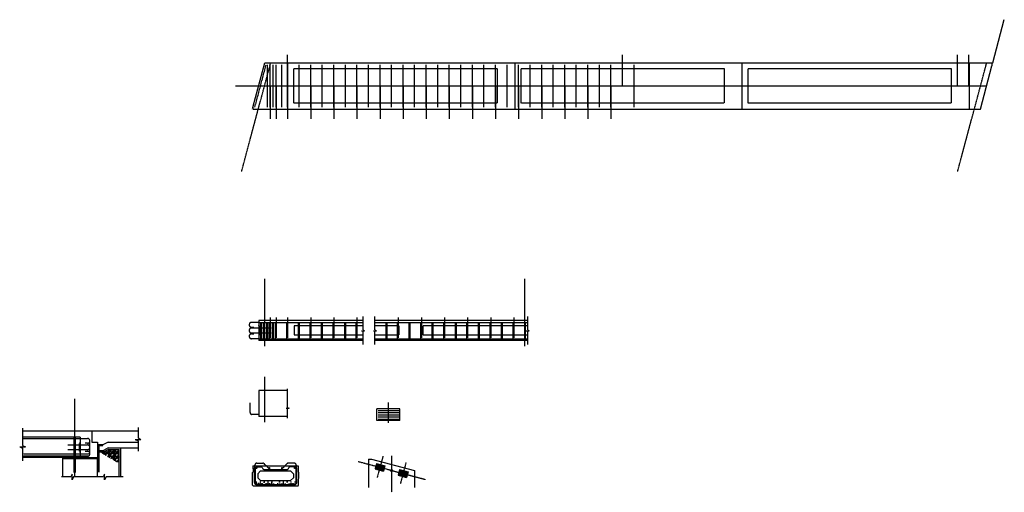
# Model space of a CAD drawing. Header units: inches. Extents: x 10926 to 11949, y 1723 to 2215.
import ezdxf

# ---------------------------------------------------------------- set-up
doc = ezdxf.new("R2010")
doc.units = ezdxf.units.IN
doc.header["$MEASUREMENT"] = 0
for name, pattern in [('bcenterline', [0.5, 0.375, -0.03125, 0.0625, -0.03125]), ('bhiddenpr', [0.1875, 0.125, -0.0625]), ('brebarpr', [1.5625, 1.5, -0.0625]), ('DASHED2', [0.375, 0.25, -0.125])]:
    doc.linetypes.add(name, pattern=pattern)
for name, color, linetype in [('BR_P_Beam_Centerline', 2, 'bcenterline'), ('BR_P_Beam_Hidden', 7, 'bhiddenpr'), ('BR_P_Beam_Object', 7, 'Continuous'), ('BR_P_Beam_Reinforcing', 30, 'brebarpr'), ('BR_P_Brg_Centerline', 2, 'bcenterline'), ('BR_P_Brg_Pad_Object', 4, 'Continuous'), ('BR_P_Dia_Centerline', 2, 'bcenterline'), ('BR_P_Dia_Stl_Det_Hidden', 1, 'bhiddenpr'), ('BR_P_Gen_Approach_Slab', 30, 'Continuous'), ('BR_P_Gen_Joint_Filler', 2, 'Continuous'), ('BR_P_Gen_Porous_Backfill', 3, 'Continuous'), ('BR_P_Gen_Text', 7, 'Continuous'), ('BR_P_Prestress_Object', 3, 'Continuous'), ('BR_P_Slab_Object', 3, 'Continuous'), ('BR_P_Slab_Reinforcing', 30, 'brebarpr'), ('BR_P_Sub_Deep_Hidden', 4, 'bhiddenpr'), ('BR_P_Sub_Object', 1, 'Continuous'), ('XS_P_Subgrade', 4, 'Continuous')]:
    doc.layers.add(name, color=color, linetype=linetype)

msp = doc.modelspace()

# ---------------------------------------------------------------- hatches: boundary and pattern name
at = {"layer": 'BR_P_Beam_Object', "transparency": 33554534}
h = msp.add_hatch(dxfattribs=at)
h.set_pattern_fill('ANSI31', color=256, scale=5, angle=-15)
h.set_pattern_definition([(30, (10991.1441, 1515.8509), (-0.3125, 0.5412659), [])])
h.paths.add_polyline_path([(11297, 1753.5), (11295.5, 1747.8), (11304.2, 1745.4), (11305.7, 1751.2)])
h = msp.add_hatch(dxfattribs=at)
h.set_pattern_fill('ANSI31', color=256, scale=5, angle=-15)
h.set_pattern_definition([(30, (11015.1441, 1509.42015), (-0.3125, 0.5412659), [])])
h.paths.add_polyline_path([(11321, 1747.1), (11319.5, 1741.3), (11328.2, 1739), (11329.7, 1744.8)])
at = {"layer": 'BR_P_Beam_Reinforcing'}
h = msp.add_hatch(color=256, dxfattribs=at)
h.dxf.hatch_style = 1
h.paths.add_polyline_path([(11171.6, 1748.8, 1), (11172.6, 1748.8, 1)])
h = msp.add_hatch(color=256, dxfattribs=at)
h.dxf.hatch_style = 1
h.paths.add_polyline_path([(11184.9, 1748.8, 1), (11185.9, 1748.8, 1)])
h = msp.add_hatch(color=256, dxfattribs=at)
h.dxf.hatch_style = 1
h.paths.add_polyline_path([(11198.3, 1748.8, 1), (11199.3, 1748.8, 1)])
h = msp.add_hatch(color=256, dxfattribs=at)
h.dxf.hatch_style = 1
h.paths.add_polyline_path([(11211.6, 1748.8, 1), (11212.6, 1748.8, 1)])
h = msp.add_hatch(color=256, dxfattribs=at)
h.dxf.hatch_style = 1
h.paths.add_polyline_path([(11175.6, 1732.2, 1), (11176.6, 1732.2, 1)])
h = msp.add_hatch(color=256, dxfattribs=at)
h.dxf.hatch_style = 1
h.paths.add_polyline_path([(11207.6, 1732.2, 1), (11208.6, 1732.2, 1)])
at = {"layer": 'BR_P_Gen_Joint_Filler'}
h = msp.add_hatch(dxfattribs=at)
h.set_pattern_fill('ANSI37', color=256, scale=10, angle=-221.1527)
h.set_pattern_definition([(315, (10983.2186, 2540.5633), (0.8838835, 0.8838835), []), (45, (10983.2186, 2540.5633), (-0.8838835, 0.8838835), [])])
h.paths.add_polyline_path([(10980.2, 1758.8), (10980.2, 1759.8), (10971.2, 1759.8), (10971.2, 1758.8)])
h.paths.add_polyline_path([(11007.2, 1758.8), (11007.2, 1759.8), (10986.2, 1759.8), (10986.2, 1758.8)])
at = {"layer": 'BR_P_Gen_Text', "transparency": 33554534}
h = msp.add_hatch(dxfattribs=at)
h.set_pattern_fill('GRAVEL', color=256, scale=5)
h.set_pattern_definition([(228.01279, (10874.39964, 1339.6417), (-40, -45), [0.67268, -66.59544]), (184.96974, (10873.94964, 1339.14168), (60, 5.00000001), [1.15434, -114.279624]), (132.51045, (10872.79964, 1339.04168), (50.00000001, -55), [0.81394, -80.580163]), (267.27369, (10870.84964, 1337.79168), (4.99999998, 100), [1.05119, -104.06779]), (292.833654, (10870.79964, 1336.74168), (-25.00000001, 60), [1.030775, -102.046866]), (357.27369, (10871.19964, 1335.79168), (-100, 4.99999998), [1.05119, -104.06779]), (37.69424, (10872.24964, 1335.74168), (-64.99999999, -50.00000001), [1.390145, -137.624243]), (72.25533, (10873.34964, 1336.59168), (34.99999998, 110.00000001), [1.31244, -129.931607]), (121.429566, (10873.74964, 1337.84168), (-40.00000001, 64.99999999), [1.05475, -104.420366]), (175.23636, (10873.19964, 1338.7417), (55, -5), [1.20416, -59.003813]), (222.397438, (10871.99964, 1338.84168), (-59.99999999, -55.00000001), [1.55724, -154.166875]), (138.81407, (10875.79964, 1337.7417), (-35, 30), [0.531505, -52.619224]), (171.469234, (10875.39964, 1338.09168), (65, -9.99999999), [1.011185, -100.107557]), (225, (10874.3996, 1338.2417), (1e-09, -5), [0.707105, -6.363963]), (203.19859, (10874.04964, 1338.8417), (25, 10), [0.38079, -37.698076]), (291.8014, (10873.6996, 1338.6917), (-5, 15), [0.538515, -26.38731]), (30.96376, (10873.8996, 1338.1917), (15, 10), [0.874645, -28.280114]), (161.56505, (10874.6496, 1338.6417), (10, -5), [0.632455, -15.178933]), (16.38954, (10870.79964, 1338.69168), (50, 15.00000001), [0.886, -87.714226]), (70.34618, (10871.64964, 1338.9417), (-20, -55), [0.743305, -73.58704]), (293.19859, (10874.64964, 1339.6417), (-10, 25), [0.761575, -37.31729]), (343.61046, (10874.94964, 1338.94168), (-50, 14.99999999), [0.886, -87.714226]), (339.44395, (10870.79964, 1335.5917), (-25, 10), [0.8544, -41.86562]), (294.77514, (10871.59964, 1335.2917), (-25, 55), [0.71589, -70.873215]), (66.80141, (10874.69964, 1334.6417), (10, 25), [0.761575, -37.31729]), (17.354025, (10874.99964, 1335.34168), (-65, -20.00000001), [0.838155, -82.97712]), (69.44395, (10872.24964, 1334.6417), (-10, -25), [0.4272, -42.29282]), (101.30993, (10874.3996, 1334.6417), (-5, 20), [0.25495, -25.24015]), (165.96376, (10874.3496, 1334.8917), (15, -5), [1.030775, -19.584753]), (186.009006, (10873.34964, 1335.14168), (50, 5.00000001), [0.95525, -94.569616]), (303.69007, (10873.8996, 1337.7417), (-5, 10), [0.72111, -17.306646]), (353.157227, (10874.29964, 1337.14168), (85, -9.99999998), [1.25897, -124.637813]), (60.9454, (10875.54964, 1336.9917), (-20, -35), [0.51478, -50.96337]), (90, (10875.7996, 1337.4417), (-5, 5), [0.3, -4.7]), (120.25644, (10873.24964, 1335.2917), (20, -35), [0.69462, -68.7676]), (48.01279, (10872.89964, 1335.8917), (40, 45), [1.34536, -65.92276]), (1e-08, (10873.7996, 1336.8917), (5, 5), [1.3, -3.7]), (325.30485, (10875.09964, 1336.89168), (50, -35), [0.79057, -78.26637]), (254.0546, (10875.74964, 1336.4417), (-5, -20), [0.72801, -35.67254]), (207.645975, (10875.54964, 1335.74168), (-94.99999999, -50.00000002), [1.185325, -117.34737]), (175.42608, (10874.49964, 1335.19168), (-65, 4.99999999), [1.253995, -124.145367])])
h.paths.add_polyline_path([(11029.7, 1767.3), (11018.6, 1767.3), (11013.6, 1764.8), (11010.6, 1764.8), (11029.7, 1753.7)])
at = {"layer": 'BR_P_Prestress_Object'}
h = msp.add_hatch(color=256, dxfattribs=at)
h.dxf.hatch_style = 1
h.paths.add_polyline_path([(11174.1, 1732.7), (11173.6, 1732.7), (11173.6, 1731.7), (11174.1, 1731.7), (11174.6, 1731.7), (11174.6, 1732.7)])
h = msp.add_hatch(color=256, dxfattribs=at)
h.dxf.hatch_style = 1
h.paths.add_polyline_path([(11180.1, 1732.7), (11180.6, 1731.9), (11180.1, 1731.9), (11179.6, 1731.9)])
h = msp.add_hatch(color=256, dxfattribs=at)
h.dxf.hatch_style = 1
h.paths.add_polyline_path([(11183.6, 1732.7), (11183.6, 1731.7), (11184.1, 1731.7), (11184.6, 1731.7), (11184.6, 1732.7), (11184.1, 1732.7)])
h = msp.add_hatch(color=256, dxfattribs=at)
h.dxf.hatch_style = 1
h.paths.add_polyline_path([(11200.1, 1732.7), (11199.6, 1732.7), (11199.6, 1731.7), (11200.1, 1731.7), (11200.6, 1731.7), (11200.6, 1732.7)])
h = msp.add_hatch(color=256, dxfattribs=at)
h.dxf.hatch_style = 1
h.paths.add_polyline_path([(11204.1, 1732.7), (11203.6, 1731.9), (11204.1, 1731.9), (11204.6, 1731.9)])
h = msp.add_hatch(color=256, dxfattribs=at)
h.dxf.hatch_style = 1
h.paths.add_polyline_path([(11209.6, 1732.7), (11209.6, 1731.7), (11210.1, 1731.7), (11210.6, 1731.7), (11210.6, 1732.7), (11210.1, 1732.7)])

# ---------------------------------------------------------------- linework, layer by layer
at = {"layer": 'BR_P_Beam_Centerline'}
for p, q in [((11150.4, 2146.2), (11930.8, 2146.2)), ((10983.2, 1820.8), (10983.2, 1740.7))]:
    msp.add_line(p, q, dxfattribs=at)
at = {"layer": 'BR_P_Beam_Hidden', "linetype": 'DASHED2', "ltscale": 0.125}
for p, q in [((11168, 2122.2), (11168.8, 2125.2)), ((11168.8, 2122.2), (11168, 2122.2))]:
    msp.add_line(p, q, dxfattribs=at)
at = {"layer": 'BR_P_Beam_Hidden'}
for p, q in [((11283, 1896.8), (11211.4, 1896.8)), ((11211.4, 1896.8), (11211.4, 1886.8)), ((11320.2, 1896.8), (11295.4, 1896.8)), ((11320.2, 1896.8), (11320.2, 1886.8)), ((11454.1, 1896.8), (11345.2, 1896.8)), ((11345.2, 1896.8), (11345.2, 1886.8)), ((11283, 1886.8), (11211.4, 1886.8)), ((11320.2, 1886.8), (11295.4, 1886.8)), ((11454.1, 1886.8), (11345.2, 1886.8))]:
    msp.add_line(p, q, dxfattribs=at)
for points in [[(11422.2, 2128.2), (11211.2, 2128.2), (11211.2, 2164.2), (11422.2, 2164.2)], [(11658.2, 2128.2), (11447.2, 2128.2), (11447.2, 2164.2), (11658.2, 2164.2)], [(11894.2, 2128.2), (11683.2, 2128.2), (11683.2, 2164.2), (11894.2, 2164.2)]]:
    msp.add_lwpolyline(points, close=True, dxfattribs=at)
for points in [[(11174.6, 1886.5), (11175.6, 1887.5), (11175.6, 1896), (11174.6, 1897)], [(10989.2, 1765), (10988.2, 1766), (10988.2, 1774.5), (10989.2, 1775.5)]]:
    msp.add_lwpolyline(points, dxfattribs=at)
for points in [[(10930.2, 1763.6), (10997.7, 1763.6, 0.414214), (10999.2, 1765.1), (10999.2, 1775.5)], [(10930.2, 1761.6), (10997.7, 1761.6, 0.414214), (10999.2, 1763.1), (10999.2, 1773.5)]]:
    msp.add_lwpolyline(points, format="xyb", dxfattribs=at)
at = {"layer": 'BR_P_Beam_Object'}
for p, q in [((11937.2, 2170.2), (11949.3, 2215.2)), ((11168.8, 2125.2), (11180.8, 2170.2)), ((11180.8, 2170.2), (11937.2, 2170.2)), ((11936.4, 2170.2), (11936.4, 2167.2)), ((11924.4, 2122.2), (11936.4, 2167.2)), ((11168.8, 2122.2), (11168.8, 2125.2)), ((11168.8, 2122.2), (11924.4, 2122.2)), ((11174.6, 1902.3), (11174.6, 1881.3)), ((11283, 1902.3), (11174.6, 1902.3)), ((11174.6, 1902.3), (11174.6, 1881.3)), ((11454.1, 1902.3), (11295.4, 1902.3)), ((11283, 1881.3), (11174.6, 1881.3)), ((11454.1, 1881.3), (11295.4, 1881.3)), ((11204.6, 1829.5), (11174.6, 1829.5)), ((11174.6, 1829.5), (11174.6, 1802.5)), ((11204.6, 1802.5), (11174.6, 1802.5)), ((11321.3, 1810.2), (11297.3, 1810.2)), ((11297.3, 1798.2), (11297.3, 1810.2)), ((11321.3, 1798.2), (11321.3, 1810.2)), ((11321.3, 1798.2), (11297.3, 1798.2)), ((10989.2, 1780.8), (10929.2, 1780.8)), ((10989.2, 1759.8), (10929.2, 1759.8)), ((11168.5, 1751.2), (11215.7, 1751.2)), ((11168.5, 1751.2), (11168.5, 1748.2)), ((11215.7, 1751.2), (11215.7, 1748.2)), ((11288.6, 1758.1), (11288.6, 1728.5)), ((11288.6, 1758.1), (11291.6, 1758.1)), ((11291.6, 1758.1), (11336.6, 1746.1)), ((11168.9, 1744.9), (11168.1, 1744.2)), ((11168.2, 1730.8), (11168.1, 1744.2)), ((11168.5, 1748.2), (11168.9, 1747.8)), ((11168.9, 1747.8), (11168.9, 1744.9)), ((11173.6, 1742.7), (11176.6, 1745.7)), ((11173.6, 1742.7), (11173.6, 1738.7)), ((11176.6, 1745.7), (11207.6, 1745.7)), ((11210.6, 1742.7), (11207.6, 1745.7)), ((11210.6, 1742.7), (11210.6, 1738.7)), ((11215.7, 1748.2), (11215.4, 1747.8)), ((11215.4, 1747.8), (11215.4, 1744.9)), ((11215.4, 1744.9), (11216.1, 1744.2)), ((11216, 1730.8), (11216.1, 1744.2)), ((11336.6, 1746.1), (11336.6, 1728.5)), ((11168.2, 1730.8), (11168.9, 1730.2)), ((11168.9, 1730.2), (11215.4, 1730.2)), ((11173.6, 1738.7), (11176.6, 1735.7)), ((11176.6, 1735.7), (11207.6, 1735.7)), ((11207.6, 1735.7), (11210.6, 1738.7)), ((11215.4, 1730.2), (11216, 1730.8))]:
    msp.add_line(p, q, dxfattribs=at)
at = {"layer": 'BR_P_Beam_Reinforcing'}
for p, q in [((11204.6, 2146.2), (11204.6, 2178.5)), ((11552.6, 2146.2), (11552.6, 2178.5)), ((11900.6, 2146.2), (11900.6, 2178.5)), ((11912.6, 2146.2), (11912.6, 2178.5)), ((11170.6, 2124.2), (11182.3, 2168.2)), ((11183.6, 2124.2), (11183.6, 2168.2)), ((11186.6, 2124.2), (11186.6, 2168.2)), ((11189.6, 2124.2), (11189.6, 2168.2)), ((11192.6, 2124.2), (11192.6, 2168.2)), ((11198.6, 2124.2), (11198.6, 2168.2)), ((11204.6, 2124.2), (11204.6, 2168.2)), ((11216.6, 2124.2), (11216.6, 2168.2)), ((11228.6, 2124.2), (11228.6, 2168.2)), ((11240.6, 2124.2), (11240.6, 2168.2)), ((11252.6, 2124.2), (11252.6, 2168.2)), ((11264.6, 2124.2), (11264.6, 2168.2)), ((11276.6, 2124.2), (11276.6, 2168.2)), ((11288.6, 2124.2), (11288.6, 2168.2)), ((11300.6, 2124.2), (11300.6, 2168.2)), ((11312.6, 2124.2), (11312.6, 2168.2)), ((11324.6, 2124.2), (11324.6, 2168.2)), ((11336.6, 2124.2), (11336.6, 2168.2)), ((11348.6, 2124.2), (11348.6, 2168.2)), ((11360.6, 2124.2), (11360.6, 2168.2)), ((11372.6, 2124.2), (11372.6, 2168.2)), ((11384.6, 2124.2), (11384.6, 2168.2)), ((11396.6, 2124.2), (11396.6, 2168.2)), ((11396.6, 2124.2), (11396.6, 2168.2)), ((11408.6, 2124.2), (11408.6, 2168.2)), ((11420.6, 2124.2), (11420.6, 2168.2)), ((11432.6, 2124.2), (11432.6, 2168.2)), ((11444.6, 2124.2), (11444.6, 2168.2)), ((11456.6, 2124.2), (11456.6, 2168.2)), ((11468.6, 2124.2), (11468.6, 2168.2)), ((11480.6, 2124.2), (11480.6, 2168.2)), ((11492.6, 2124.2), (11492.6, 2168.2)), ((11504.6, 2124.2), (11504.6, 2168.2)), ((11516.6, 2124.2), (11516.6, 2168.2)), ((11528.6, 2124.2), (11528.6, 2168.2)), ((11540.6, 2124.2), (11540.6, 2168.2)), ((11564.6, 2124.2), (11564.6, 2168.2)), ((11186.6, 2146.2), (11186.6, 2111.9)), ((11192.6, 2146.2), (11192.6, 2111.9)), ((11204.6, 2146.2), (11204.6, 2111.9)), ((11228.6, 2146.2), (11228.6, 2111.9)), ((11252.6, 2146.2), (11252.6, 2111.9)), ((11276.6, 2146.2), (11276.6, 2111.9)), ((11300.6, 2146.2), (11300.6, 2111.9)), ((11324.6, 2146.2), (11324.6, 2111.9)), ((11348.6, 2146.2), (11348.6, 2111.9)), ((11372.6, 2146.2), (11372.6, 2111.9)), ((11396.6, 2146.2), (11396.6, 2111.9)), ((11420.6, 2146.2), (11420.6, 2111.9)), ((11444.6, 2146.2), (11444.6, 2111.9)), ((11468.6, 2146.2), (11468.6, 2111.9)), ((11492.6, 2146.2), (11492.6, 2111.9)), ((11516.6, 2146.2), (11516.6, 2111.9)), ((11540.6, 2146.2), (11540.6, 2111.9)), ((11186.6, 1905.3), (11186.6, 1884.3)), ((11192.6, 1905.3), (11192.6, 1884.3)), ((11204.6, 1905.3), (11204.6, 1884.3)), ((11228.6, 1905.3), (11228.6, 1884.3)), ((11252.6, 1905.3), (11252.6, 1884.3)), ((11276.6, 1905.3), (11276.6, 1884.3)), ((11319.6, 1905.3), (11319.6, 1884.3)), ((11343.6, 1905.3), (11343.6, 1884.3)), ((11367.6, 1905.3), (11367.6, 1884.3)), ((11391.6, 1905.3), (11391.6, 1884.3)), ((11415.6, 1905.3), (11415.6, 1884.3)), ((11439.6, 1905.3), (11439.6, 1884.3)), ((11174.6, 1900.3), (11283, 1900.3)), ((11176.6, 1900.3), (11176.6, 1883.3)), ((11177.6, 1900.3), (11177.6, 1883.3)), ((11179.6, 1900.3), (11179.6, 1883.3)), ((11179.6, 1900.3), (11179.6, 1883.3)), ((11180.6, 1900.3), (11180.6, 1883.3)), ((11182.6, 1900.3), (11182.6, 1883.3)), ((11182.6, 1900.3), (11182.6, 1883.3)), ((11183.6, 1900.3), (11183.6, 1883.3)), ((11185.6, 1900.3), (11185.6, 1883.3)), ((11188.6, 1900.3), (11188.6, 1883.3)), ((11188.6, 1900.3), (11188.6, 1883.3)), ((11189.6, 1900.3), (11189.6, 1883.3)), ((11191.6, 1900.3), (11191.6, 1883.3)), ((11203.6, 1900.3), (11203.6, 1883.3)), ((11215.6, 1900.3), (11215.6, 1883.3)), ((11216.6, 1900.3), (11216.6, 1883.3)), ((11227.6, 1900.3), (11227.6, 1883.3)), ((11239.6, 1900.3), (11239.6, 1883.3)), ((11240.6, 1900.3), (11240.6, 1883.3)), ((11251.6, 1900.3), (11251.6, 1883.3)), ((11263.6, 1900.3), (11263.6, 1883.3)), ((11264.6, 1900.3), (11264.6, 1883.3)), ((11275.6, 1900.3), (11275.6, 1883.3)), ((11295.4, 1900.3), (11454.1, 1900.3)), ((11306.6, 1900.3), (11306.6, 1883.3)), ((11307.6, 1900.3), (11307.6, 1883.3)), ((11318.6, 1900.3), (11318.6, 1883.3)), ((11330.6, 1900.3), (11330.6, 1883.3)), ((11331.6, 1900.3), (11331.6, 1883.3)), ((11342.6, 1900.3), (11342.6, 1883.3)), ((11354.6, 1900.3), (11354.6, 1883.3)), ((11355.6, 1900.3), (11355.6, 1883.3)), ((11366.6, 1900.3), (11366.6, 1883.3)), ((11378.6, 1900.3), (11378.6, 1883.3)), ((11379.6, 1900.3), (11379.6, 1883.3)), ((11390.6, 1900.3), (11390.6, 1883.3)), ((11402.6, 1900.3), (11402.6, 1883.3)), ((11403.6, 1900.3), (11403.6, 1883.3)), ((11414.6, 1900.3), (11414.6, 1883.3)), ((11426.6, 1900.3), (11426.6, 1883.3)), ((11427.6, 1900.3), (11427.6, 1883.3)), ((11438.6, 1900.3), (11438.6, 1883.3)), ((11450.6, 1900.3), (11450.6, 1883.3)), ((11451.6, 1900.3), (11451.6, 1883.3)), ((11174.6, 1883.3), (11283, 1883.3)), ((11295.4, 1883.3), (11454.1, 1883.3)), ((11165.6, 1806.5), (11165.6, 1816.5)), ((11174.6, 1804.5), (11167.6, 1804.5)), ((11170.6, 1734.7), (11170.6, 1751.8)), ((11172.6, 1753.8), (11178.8, 1753.8)), ((11173.1, 1749.9), (11176.8, 1749.9)), ((11185.5, 1747.9), (11180.2, 1753.3)), ((11198.7, 1747.9), (11204, 1753.3)), ((11211.6, 1753.8), (11205.4, 1753.8)), ((11211.1, 1749.9), (11207.4, 1749.9)), ((11213.6, 1751.8), (11213.6, 1734.7)), ((11170.1, 1733.7), (11170.1, 1748.8)), ((11171.1, 1732.2), (11171.1, 1747.9)), ((11178.2, 1749.3), (11179, 1748)), ((11180.4, 1747.3), (11203.8, 1747.3)), ((11186.9, 1747.3), (11197.3, 1747.3)), ((11206, 1749.3), (11205.2, 1748)), ((11213.1, 1747.9), (11213.1, 1732.2)), ((11214.1, 1733.7), (11214.1, 1748.8)), ((11172.1, 1731.7), (11212.1, 1731.7))]:
    msp.add_line(p, q, dxfattribs=at)
at = {"layer": 'BR_P_Beam_Reinforcing', "lineweight": 30}
for p, q in [((11298.6, 1808.7), (11320, 1808.7)), ((11298.6, 1806.4), (11320, 1806.4)), ((11298.6, 1804.2), (11320, 1804.2)), ((11298.6, 1801.9), (11320, 1801.9)), ((11298.6, 1799.7), (11320, 1799.7))]:
    msp.add_line(p, q, dxfattribs=at)
at = {"layer": 'BR_P_Beam_Reinforcing'}
for points in [[(11174.6, 1900.3), (11167.1, 1900.3, 0.414214), (11164.6, 1897.8, 0.414214), (11167.1, 1895.3), (11169.6, 1895.3)], [(11187.6, 1894.3), (11167.1, 1894.3, 0.414214), (11164.6, 1891.8, 0.414214), (11167.1, 1889.3), (11187.6, 1889.3)], [(11174.6, 1883.3), (11167.1, 1883.3, -0.414214), (11164.6, 1885.8, -0.414214), (11167.1, 1888.3), (11169.6, 1888.3)], [(10929.2, 1779.5), (10996.7, 1779.5, -0.414214), (10999.2, 1777, -0.414214), (10996.7, 1774.5), (10994.2, 1774.5)], [(10976.2, 1772.8), (10996.7, 1772.8, -0.414214), (10999.2, 1770.3, -0.414214), (10996.7, 1767.8), (10976.2, 1767.8)], [(10929.2, 1761.1), (10996.7, 1761.1, 0.414214), (10999.2, 1763.6, 0.414214), (10996.7, 1766.1), (10994.2, 1766.1)]]:
    msp.add_lwpolyline(points, format="xyb", dxfattribs=at)
for centre in [(11172.1, 1748.8), (11185.4, 1748.8), (11198.8, 1748.8), (11212.1, 1748.8), (11176.1, 1732.2), (11208.1, 1732.2)]:
    msp.add_circle(centre, 0.5, dxfattribs=at)
for centre, radius, start, end in [((11167.6, 1806.5), 2, 180, 270), ((11172.6, 1751.8), 2, 90, 180), ((11173.1, 1747.9), 2, 90, 180), ((11176.8, 1747.9), 2, 45.794, 90), ((11178.8, 1751.8), 2, 45, 90), ((11205.4, 1751.8), 2, 90, 135), ((11207.4, 1747.9), 2, 90, 134.206), ((11211.1, 1747.9), 2, 0, 90), ((11211.6, 1751.8), 2, 0, 90), ((11178, 1749.2), 0.2, 30.4068, 45.794), ((11179.2, 1748.1), 0.2, 210.4068, 225.794), ((11180.4, 1749.3), 2, 225.794, 270), ((11186.9, 1749.3), 2, 225, 270), ((11197.3, 1749.3), 2, 270, 315), ((11203.8, 1749.3), 2, 270, 314.206), ((11205, 1748.1), 0.2, 314.206, 329.5932), ((11206.2, 1749.2), 0.2, 134.206, 149.5932), ((11172.1, 1733.7), 2, 180, 270), ((11172.1, 1733.7), 2, 180, 270), ((11212.1, 1733.7), 2, 270, 0), ((11212.1, 1733.7), 2, 270, 0)]:
    msp.add_arc(centre, radius, start, end, dxfattribs=at)
at = {"layer": 'BR_P_Brg_Centerline'}
for p, q in [((11156.8, 2057.3), (11187, 2170.2)), ((11900.8, 2057.3), (11931, 2170.2)), ((11180.6, 1945.5), (11180.6, 1875.3)), ((11180.6, 1843.5), (11180.6, 1796.5)), ((11309.3, 1795.7), (11309.3, 1816.9)), ((11303.7, 1761.1), (11297.7, 1738.9)), ((11312.6, 1761.4), (11312.6, 1723.5)), ((11277.8, 1755.6), (11347.4, 1737)), ((11327.7, 1754.6), (11321.7, 1732.4))]:
    msp.add_line(p, q, dxfattribs=at)
at = {"layer": 'BR_P_Brg_Pad_Object'}
for p, q in [((10986.2, 1759.8), (10980.2, 1759.8)), ((10980.2, 1758.8), (10980.2, 1759.8)), ((10986.2, 1758.8), (10986.2, 1759.8)), ((10980.2, 1758.8), (10986.2, 1758.8)), ((11297, 1753.5), (11295.5, 1747.8)), ((11297, 1753.5), (11305.7, 1751.2)), ((11305.7, 1751.2), (11304.2, 1745.4)), ((11295.5, 1747.8), (11304.2, 1745.4)), ((11321, 1747.1), (11319.5, 1741.3)), ((11319.5, 1741.3), (11328.2, 1739)), ((11321, 1747.1), (11329.7, 1744.8)), ((11329.7, 1744.8), (11328.2, 1739))]:
    msp.add_line(p, q, dxfattribs=at)
msp.add_circle((11312.6, 1746.3), 1, dxfattribs=at)
at = {"layer": 'BR_P_Dia_Centerline'}
msp.add_line((11450.6, 1945.5), (11450.6, 1875.3), dxfattribs=at)
at = {"layer": 'BR_P_Dia_Stl_Det_Hidden'}
for p, q in [((11205, 2122.2), (11205, 2170.2)), ((11441, 2122.2), (11441, 2170.2)), ((11677, 2122.2), (11677, 2170.2)), ((11913, 2122.2), (11913, 2170.2))]:
    msp.add_line(p, q, dxfattribs=at)
at = {"layer": 'BR_P_Gen_Approach_Slab'}
for p, q in [((11001.2, 1787.6), (11049.2, 1787.6)), ((11001.2, 1787.6), (11001.2, 1775.6)), ((11001.2, 1775.6), (11007.2, 1775.6)), ((11007.2, 1775.6), (11007.2, 1773.1)), ((11007.2, 1773.1), (11013.2, 1773.1)), ((11018.2, 1775.6), (11013.2, 1773.1)), ((11018.2, 1775.6), (11049.2, 1775.6))]:
    msp.add_line(p, q, dxfattribs=at)
at = {"layer": 'BR_P_Gen_Joint_Filler'}
for points in [[(10971.2, 1758.8), (10971.2, 1759.8), (10980.2, 1759.8), (10980.2, 1758.8)], [(11007.2, 1759.8), (11007.2, 1758.8), (10986.2, 1758.8), (10986.2, 1759.8)]]:
    msp.add_lwpolyline(points, close=True, dxfattribs=at)
at = {"layer": 'BR_P_Gen_Porous_Backfill'}
for p, q in [((11009.4, 1765.6), (11009.4, 1767.1)), ((11009.4, 1765.6), (11013.6, 1765.6)), ((11018.6, 1768.1), (11013.6, 1765.6)), ((11018.6, 1768.1), (11029.7, 1768.1)), ((11029.7, 1739.5), (11029.7, 1768.1)), ((11031.2, 1739.5), (11031.2, 1769.6))]:
    msp.add_line(p, q, dxfattribs=at)
at = {"layer": 'BR_P_Gen_Text', "color": 97}
for p, q in [((11283, 1892.4), (11283, 1906.3)), ((11295.4, 1892.4), (11295.4, 1906.3)), ((11454.1, 1892.4), (11454.1, 1906.3)), ((11281.5, 1891.6), (11284.5, 1891.6)), ((11281.5, 1891.6), (11283, 1890.9)), ((11283, 1892.4), (11284.5, 1891.6)), ((11283, 1877.3), (11283, 1890.9)), ((11293.9, 1891.6), (11296.9, 1891.6)), ((11293.9, 1891.6), (11295.4, 1890.9)), ((11295.4, 1892.4), (11296.9, 1891.6)), ((11295.4, 1877.3), (11295.4, 1890.9)), ((11452.6, 1891.6), (11455.6, 1891.6)), ((11452.6, 1891.6), (11454.1, 1890.9)), ((11454.1, 1892.4), (11455.6, 1891.6)), ((11454.1, 1877.3), (11454.1, 1890.9)), ((11204.6, 1811.7), (11204.6, 1831.2)), ((11203.1, 1811), (11206.1, 1811)), ((11203.1, 1811), (11204.6, 1810.2)), ((11204.6, 1811.7), (11206.1, 1811)), ((11204.6, 1800.8), (11204.6, 1810.2)), ((11049.2, 1790.9), (11049.2, 1780.1)), ((10929.2, 1790.1), (10929.2, 1772.3)), ((10926.2, 1770.8), (10932.2, 1770.8)), ((10926.2, 1770.8), (10929.2, 1769.3)), ((10929.2, 1772.3), (10932.2, 1770.8)), ((11046.2, 1778.6), (11052.2, 1778.6)), ((11046.2, 1778.6), (11049.2, 1777.1)), ((11049.2, 1780.1), (11052.2, 1778.6)), ((11049.2, 1777.1), (11049.2, 1766.2)), ((10929.2, 1769.3), (10929.2, 1756.4))]:
    msp.add_line(p, q, dxfattribs=at)
for points in [[(11000.1, 1739.5), (10982.2, 1739.5), (10980.7, 1736.5), (10980.7, 1742.5), (10979.2, 1739.5), (10969.7, 1739.5)], [(11033.8, 1739.5), (11015.9, 1739.5), (11014.4, 1736.5), (11014.4, 1742.5), (11012.9, 1739.5), (11000.1, 1739.5)]]:
    msp.add_lwpolyline(points, dxfattribs=at)
at = {"layer": 'BR_P_Prestress_Object'}
for p, q in [((11171.6, 1734.2), (11172.6, 1734.2)), ((11172.6, 1732.2), (11171.6, 1732.2)), ((11172.1, 1734.7), (11172.1, 1733.7)), ((11172.1, 1732.7), (11172.1, 1731.7)), ((11173.6, 1732.2), (11174.6, 1732.2)), ((11174.1, 1732.7), (11174.1, 1731.7)), ((11175.6, 1734.2), (11176.6, 1734.2)), ((11176.1, 1734.7), (11176.1, 1733.7)), ((11178.6, 1732.2), (11177.6, 1732.2)), ((11178.1, 1732.7), (11178.1, 1731.7)), ((11179.6, 1734.2), (11180.6, 1734.2)), ((11180.1, 1734.7), (11180.1, 1733.7)), ((11182.6, 1732.2), (11181.6, 1732.2)), ((11182.1, 1732.7), (11182.1, 1731.7)), ((11183.6, 1734.2), (11184.6, 1734.2)), ((11184.6, 1732.2), (11183.6, 1732.2)), ((11184.1, 1734.7), (11184.1, 1733.7)), ((11184.1, 1732.7), (11184.1, 1731.7)), ((11186.6, 1732.2), (11185.6, 1732.2)), ((11186.1, 1732.7), (11186.1, 1731.7)), ((11187.6, 1734.2), (11188.6, 1734.2)), ((11188.6, 1732.2), (11187.6, 1732.2)), ((11188.1, 1734.7), (11188.1, 1733.7)), ((11188.1, 1732.7), (11188.1, 1731.7)), ((11189.6, 1732.2), (11190.6, 1732.2)), ((11190.1, 1732.7), (11190.1, 1731.7)), ((11194.6, 1732.2), (11193.6, 1732.2)), ((11194.1, 1732.7), (11194.1, 1731.7)), ((11196.6, 1734.2), (11195.6, 1734.2)), ((11195.6, 1732.2), (11196.6, 1732.2)), ((11196.1, 1734.7), (11196.1, 1733.7)), ((11196.1, 1732.7), (11196.1, 1731.7)), ((11197.6, 1732.2), (11198.6, 1732.2)), ((11198.1, 1732.7), (11198.1, 1731.7)), ((11200.6, 1734.2), (11199.6, 1734.2)), ((11199.6, 1732.2), (11200.6, 1732.2)), ((11200.1, 1734.7), (11200.1, 1733.7)), ((11200.1, 1732.7), (11200.1, 1731.7)), ((11201.6, 1732.2), (11202.6, 1732.2)), ((11202.1, 1732.7), (11202.1, 1731.7)), ((11204.6, 1734.2), (11203.6, 1734.2)), ((11204.1, 1734.7), (11204.1, 1733.7)), ((11205.6, 1732.2), (11206.6, 1732.2)), ((11206.1, 1732.7), (11206.1, 1731.7)), ((11208.6, 1734.2), (11207.6, 1734.2)), ((11208.1, 1734.7), (11208.1, 1733.7)), ((11210.6, 1732.2), (11209.6, 1732.2)), ((11210.1, 1732.7), (11210.1, 1731.7)), ((11212.6, 1734.2), (11211.6, 1734.2)), ((11211.6, 1732.2), (11212.6, 1732.2)), ((11212.1, 1734.7), (11212.1, 1733.7)), ((11212.1, 1732.7), (11212.1, 1731.7))]:
    msp.add_line(p, q, dxfattribs=at)
for points in [[(11174.1, 1732.7), (11173.6, 1732.7), (11173.6, 1731.7), (11174.1, 1731.7), (11174.6, 1731.7), (11174.6, 1732.7)], [(11184.1, 1732.7), (11184.6, 1732.7), (11184.6, 1731.7), (11184.1, 1731.7), (11183.6, 1731.7), (11183.6, 1732.7)], [(11200.1, 1732.7), (11199.6, 1732.7), (11199.6, 1731.7), (11200.1, 1731.7), (11200.6, 1731.7), (11200.6, 1732.7)], [(11210.1, 1732.7), (11210.6, 1732.7), (11210.6, 1731.7), (11210.1, 1731.7), (11209.6, 1731.7), (11209.6, 1732.7)]]:
    msp.add_lwpolyline(points, close=True, dxfattribs=at)
at = {"layer": 'BR_P_Slab_Object'}
for p, q in [((10929.2, 1787.6), (11001.2, 1787.6)), ((10989.2, 1780.8), (10989.2, 1759.8)), ((11001.2, 1787.6), (11001.2, 1775.6)), ((11001.2, 1775.6), (11007.2, 1775.6)), ((11007.2, 1773.1), (11007.2, 1759.8)), ((10989.2, 1759.8), (11007.2, 1759.8))]:
    msp.add_line(p, q, dxfattribs=at)
at = {"layer": 'BR_P_Slab_Reinforcing'}
msp.add_line((10999.2, 1763.6), (10999.2, 1763.6), dxfattribs=at)
at = {"layer": 'BR_P_Sub_Deep_Hidden'}
for p, q in [((10982.7, 1743.8), (10982.7, 1780.8)), ((10983.7, 1780.8), (10982.7, 1780.8)), ((10983.7, 1780.8), (10983.7, 1743.8)), ((10983.7, 1743.8), (10982.7, 1743.8))]:
    msp.add_line(p, q, dxfattribs=at)
at = {"layer": 'BR_P_Sub_Object', "lineweight": 35}
for p, q in [((11008.6, 1744.4), (11008.6, 1772.1)), ((11008.6, 1772.1), (11012.6, 1772.1))]:
    msp.add_line(p, q, dxfattribs=at)
at = {"layer": 'BR_P_Sub_Object'}
for p, q in [((10971.2, 1739.5), (10971.2, 1758.8)), ((10971.2, 1758.8), (11007.2, 1758.8)), ((11007.2, 1739.5), (11007.2, 1758.8))]:
    msp.add_line(p, q, dxfattribs=at)
at = {"layer": 'XS_P_Subgrade'}
for p, q in [((11007.2, 1767.1), (11013.2, 1767.1)), ((11018.2, 1769.6), (11013.2, 1767.1)), ((11018.2, 1769.6), (11049.2, 1769.6))]:
    msp.add_line(p, q, dxfattribs=at)

doc.saveas('drawing.dxf')
